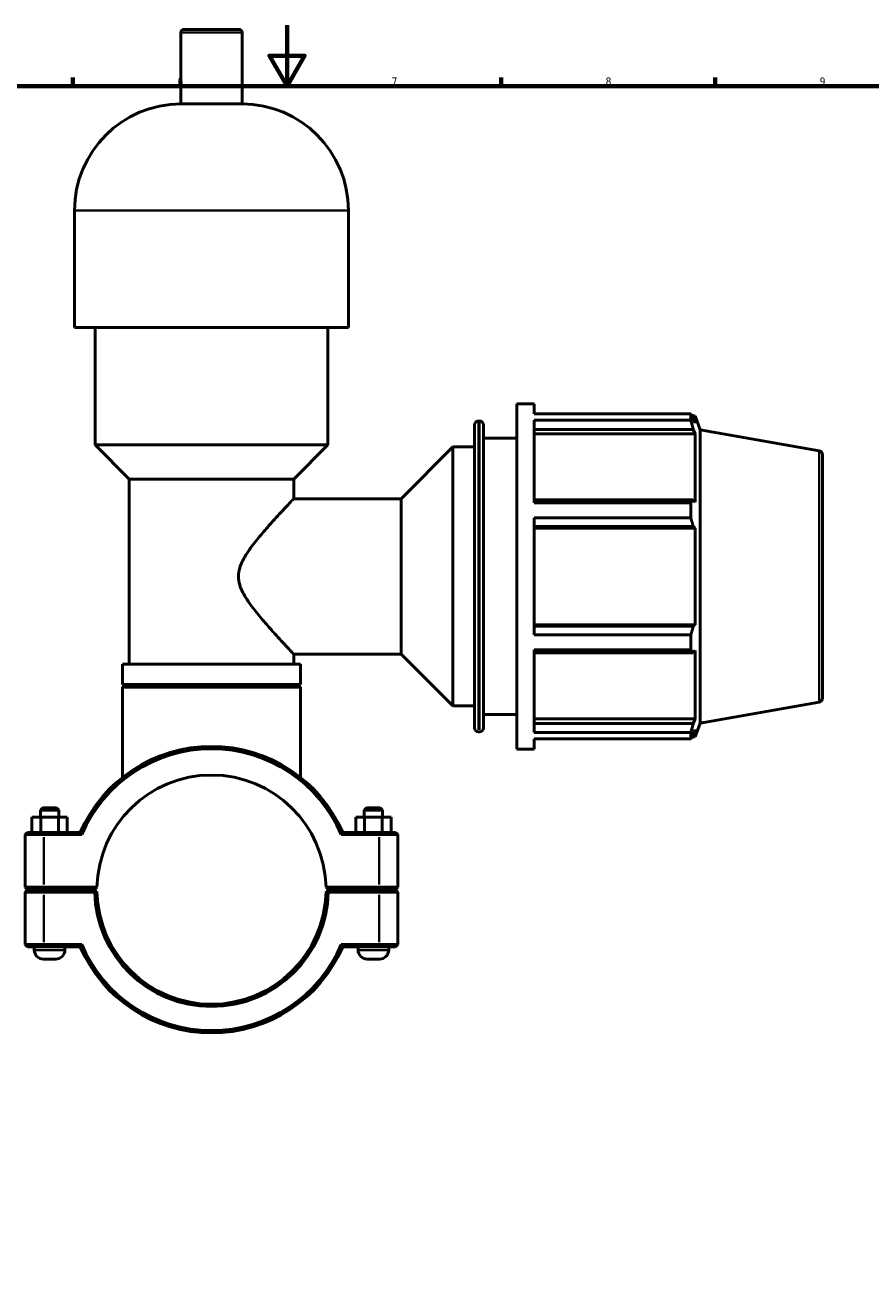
# Model space of a CAD drawing. Header units: millimetres. Extents: x 0 to 1053, y -24 to 1487.
# Tile 4 of 8: x 335 to 612, y 182 to 594. Entities that reach past the tile are written whole.
import ezdxf

# ---------------------------------------------------------------- set-up
doc = ezdxf.new("R2010")
doc.units = ezdxf.units.MM
for name, color, linetype, lineweight in [('Border (ISO)', 7, 'Continuous', 70), ('Visible (ISO)', 7, 'Continuous', 50), ('Visible Narrow (ISO)', 7, 'Continuous', 35)]:
    doc.layers.add(name, color=color, linetype=linetype, lineweight=lineweight)
doc.styles.add('Note Text (ISO)', font='tahoma.ttf')

# ---------------------------------------------------------------- blocks, each defined once
blk = doc.blocks.new('Borders Default Border')
at = {"layer": 'Border (ISO)'}
for p, q in [((350.42, 574), (350.42, 576.9)), ((490.58, 574), (490.58, 576.9)), ((560.67, 574), (560.67, 576.9))]:
    blk.add_line(p, q, dxfattribs=at)
at = {"layer": 'Border (ISO)', "flags": 128}
for points in [[(420.5, 594), (420.5, 574), (414.73, 584), (426.27, 584), (420.5, 574)], [(20, 20), (20, 574), (821, 574), (821, 20), (20, 20)]]:
    blk.add_lwpolyline(points, dxfattribs=at)
at = {"layer": 'Border (ISO)', "color": 232, "true_color": 0xca0064, "char_height": 2.5, "attachment_point": 7, "style": 'Note Text (ISO)'}
for s, insert in [('6', (384.66, 574.35)), ('7', (454.77, 574.4)), ('8', (524.81, 574.34)), ('9', (594.88, 574.35))]:
    blk.add_mtext(s, dxfattribs=dict(at, insert=insert))

msp = doc.modelspace()

# ---------------------------------------------------------------- linework, layer by layer
at = {"layer": 'Visible (ISO)'}
for p, q in [((385.793, 568.215), (385.793, 591.615)), ((386.793, 592.615), (404.769, 592.615)), ((405.769, 568.215), (405.769, 591.615)), ((405.769, 568.215), (385.793, 568.215)), ((350.936, 495.015), (350.936, 533.358)), ((440.626, 495.015), (440.626, 533.358)), ((440.626, 495.015), (350.936, 495.015)), ((357.663, 456.672), (357.663, 495.015)), ((433.899, 456.672), (433.899, 495.015)), ((495.781, 357.115), (495.781, 470.115)), ((495.781, 470.115), (501.431, 470.115)), ((501.431, 466.777), (501.431, 470.115)), ((501.431, 466.777), (552.689, 466.777)), ((552.689, 464.734), (552.689, 466.777)), ((553.047, 466.16), (554.128, 466.16)), ((554.128, 463.728), (553.511, 465.344)), ((554.128, 463.728), (554.128, 466.16)), ((555.781, 461.618), (554.128, 466.16)), ((481.924, 364.025), (481.924, 463.205)), ((483.184, 464.465), (483.521, 464.465)), ((484.781, 463.205), (484.781, 364.025)), ((501.431, 437.679), (501.431, 464.734)), ((552.689, 464.734), (501.431, 464.734)), ((501.431, 461.726), (553.511, 461.726)), ((553.511, 461.726), (554.128, 460.223)), ((555.781, 365.612), (555.781, 461.618)), ((594.74, 454.748), (555.781, 461.618)), ((484.781, 458.815), (495.781, 458.815)), ((501.431, 460.223), (554.128, 460.223)), ((554.128, 437.877), (554.128, 460.223)), ((433.899, 456.672), (357.663, 456.672)), ((368.874, 445.461), (357.663, 456.672)), ((422.688, 445.461), (433.899, 456.672)), ((457.831, 439.04), (474.781, 455.99)), ((474.781, 371.24), (474.781, 455.99)), ((474.781, 455.99), (481.924, 455.99)), ((595.781, 453.508), (595.781, 373.722)), ((422.688, 445.461), (368.874, 445.461)), ((368.874, 384.882), (368.874, 445.461)), ((422.688, 439.04), (422.688, 445.461)), ((422.688, 439.04), (457.831, 439.04)), ((457.831, 388.19), (457.831, 439.04)), ((553.511, 438.66), (501.431, 438.66)), ((501.431, 437.679), (552.689, 437.679)), ((552.689, 432.746), (552.689, 437.679)), ((554.128, 437.877), (553.511, 438.66)), ((501.431, 394.484), (501.431, 432.746)), ((552.689, 432.746), (501.431, 432.746)), ((501.431, 429.925), (553.511, 429.925)), ((501.431, 429.415), (554.128, 429.415)), ((553.511, 429.925), (554.128, 429.415)), ((554.128, 397.814), (554.128, 429.415)), ((501.431, 397.814), (554.128, 397.814)), ((553.511, 397.305), (501.431, 397.305)), ((554.128, 397.814), (553.511, 397.305)), ((501.431, 394.484), (552.689, 394.484)), ((552.689, 389.551), (552.689, 394.484)), ((422.688, 384.882), (422.688, 388.19)), ((422.688, 388.19), (457.831, 388.19)), ((457.831, 388.19), (474.781, 371.24)), ((501.431, 362.496), (501.431, 389.551)), ((552.689, 389.551), (501.431, 389.551)), ((501.431, 388.57), (553.511, 388.57)), ((553.511, 388.57), (554.128, 389.352)), ((554.128, 367.007), (554.128, 389.352)), ((424.93, 384.882), (366.632, 384.882)), ((366.632, 378.215), (366.632, 384.882)), ((424.93, 378.215), (424.93, 384.882)), ((424.93, 378.215), (366.632, 378.215)), ((367.382, 378.115), (366.632, 377.365)), ((424.93, 377.365), (366.632, 377.365)), ((366.632, 347.824), (366.632, 377.365)), ((367.382, 378.115), (424.18, 378.115)), ((373.359, 378.115), (373.359, 378.215)), ((418.204, 378.115), (418.204, 378.215)), ((424.18, 378.115), (424.93, 377.365)), ((424.93, 347.824), (424.93, 377.365)), ((474.781, 371.24), (481.924, 371.24)), ((594.74, 372.481), (555.781, 365.612)), ((484.781, 368.415), (495.781, 368.415)), ((501.431, 367.007), (554.128, 367.007)), ((554.128, 367.007), (553.511, 365.503)), ((483.184, 362.765), (483.521, 362.765)), ((553.511, 365.503), (501.431, 365.503)), ((501.431, 362.496), (552.689, 362.496)), ((552.689, 360.452), (552.689, 362.496)), ((553.511, 361.885), (554.128, 363.502)), ((555.781, 365.612), (554.128, 361.07)), ((554.128, 361.07), (554.128, 363.502)), ((501.431, 357.115), (501.431, 360.452)), ((552.689, 360.452), (501.431, 360.452)), ((553.047, 361.07), (554.128, 361.07)), ((495.781, 357.115), (501.431, 357.115)), ((340.531, 337.865), (339.781, 337.115)), ((340.531, 337.865), (345.031, 337.865)), ((345.031, 337.865), (345.781, 337.115)), ((446.531, 337.865), (445.781, 337.115)), ((451.031, 337.865), (446.531, 337.865)), ((451.031, 337.865), (451.781, 337.115)), ((337.008, 334.865), (339.921, 334.865)), ((337.008, 329.865), (337.008, 334.865)), ((345.781, 337.115), (339.781, 337.115)), ((339.781, 334.865), (339.781, 337.115)), ((339.921, 334.865), (345.695, 334.865)), ((339.921, 329.865), (339.921, 334.865)), ((345.695, 334.865), (348.555, 334.865)), ((345.695, 329.865), (345.695, 334.865)), ((345.781, 334.865), (345.781, 337.115)), ((348.555, 329.865), (348.555, 334.865)), ((445.868, 334.865), (443.008, 334.865)), ((443.008, 329.865), (443.008, 334.865)), ((445.781, 337.115), (451.781, 337.115)), ((445.781, 337.115), (445.781, 334.865)), ((445.868, 329.865), (445.868, 334.865)), ((451.641, 334.865), (445.868, 334.865)), ((451.641, 329.865), (451.641, 334.865)), ((454.555, 334.865), (451.641, 334.865)), ((451.781, 337.115), (451.781, 334.865)), ((454.555, 329.865), (454.555, 334.865)), ((335.531, 329.865), (334.781, 329.115)), ((335.531, 329.865), (340.881, 329.865)), ((352.82, 329.865), (340.881, 329.865)), ((450.681, 329.865), (438.743, 329.865)), ((450.681, 329.865), (456.031, 329.865)), ((456.031, 329.865), (456.781, 329.115)), ((340.881, 329.115), (334.781, 329.115)), ((334.781, 329.115), (334.781, 311.915)), ((340.881, 329.115), (353.313, 329.115)), ((438.249, 329.115), (450.681, 329.115)), ((456.781, 329.115), (450.681, 329.115)), ((456.781, 311.915), (456.781, 329.115)), ((335.531, 311.165), (334.781, 311.915)), ((334.781, 311.915), (340.881, 311.915)), ((335.531, 311.065), (334.781, 310.315)), ((340.881, 310.315), (334.781, 310.315)), ((334.781, 310.315), (334.781, 293.115)), ((340.881, 311.165), (335.531, 311.165)), ((335.531, 311.065), (340.881, 311.065)), ((337.781, 311.065), (337.781, 311.165)), ((358.29, 311.915), (340.881, 311.915)), ((340.881, 311.165), (357.531, 311.165)), ((357.531, 311.065), (340.881, 311.065)), ((340.881, 310.315), (357.54, 310.315)), ((347.781, 311.065), (347.781, 311.165)), ((357.531, 311.165), (358.29, 311.915)), ((357.91, 310.691), (357.531, 311.065)), ((433.273, 311.915), (434.031, 311.165)), ((450.681, 311.915), (433.273, 311.915)), ((434.031, 311.065), (433.653, 310.691)), ((434.023, 310.315), (450.681, 310.315)), ((434.031, 311.165), (450.681, 311.165)), ((450.681, 311.065), (434.031, 311.065)), ((443.781, 311.165), (443.781, 311.065)), ((450.681, 311.915), (456.781, 311.915)), ((456.031, 311.165), (450.681, 311.165)), ((450.681, 311.065), (456.031, 311.065)), ((456.781, 310.315), (450.681, 310.315)), ((453.781, 311.165), (453.781, 311.065)), ((456.031, 311.165), (456.781, 311.915)), ((456.031, 311.065), (456.781, 310.315)), ((456.781, 293.115), (456.781, 310.315)), ((334.781, 293.115), (340.881, 293.115)), ((335.531, 292.365), (334.781, 293.115)), ((340.881, 292.365), (335.531, 292.365)), ((337.781, 291.365), (337.781, 292.365)), ((353.313, 293.115), (340.881, 293.115)), ((340.881, 292.365), (352.82, 292.365)), ((347.781, 291.365), (347.781, 292.365)), ((450.681, 293.115), (438.249, 293.115)), ((438.743, 292.365), (450.681, 292.365)), ((443.781, 292.365), (443.781, 291.365)), ((450.681, 293.115), (456.781, 293.115)), ((456.031, 292.365), (450.681, 292.365)), ((453.781, 292.365), (453.781, 291.365)), ((456.031, 292.365), (456.781, 293.115)), ((344.781, 288.365), (340.781, 288.365)), ((446.781, 288.365), (450.781, 288.365))]:
    msp.add_line(p, q, dxfattribs=at)
for centre, radius, start, end in [((386.793, 591.615), 1, 90, 180), ((404.769, 591.615), 1, 0, 90), ((385.793, 533.358), 34.857, 90, 180), ((405.769, 533.358), 34.857, 0, 90), ((483.184, 463.205), 1.26, 90, 180), ((483.521, 463.205), 1.26, 0, 90), ((594.521, 453.508), 1.26, 0, 80), ((594.521, 373.722), 1.26, 280, 0), ((483.184, 364.025), 1.26, 180, 270), ((483.521, 364.025), 1.26, 270, 0), ((395.781, 311.115), 46.875, 23.57818, 156.42182), ((395.781, 311.115), 46.125, 22.96968, 157.03032), ((395.781, 311.115), 37.5, 1.2224, 178.7776), ((395.781, 311.115), 38.25, 181.19843, 358.80157), ((395.781, 311.115), 37.5, 178.7776, 178.77767), ((395.781, 311.115), 37.5, 181.22233, 358.77767), ((395.781, 311.115), 37.5, 1.22233, 1.2224), ((395.781, 311.115), 46.875, 203.57818, 336.42182), ((395.781, 311.115), 46.125, 202.96968, 337.03032), ((340.781, 291.365), 3, 180, 270), ((344.781, 291.365), 3, 270, 0), ((446.781, 291.365), 3, 180, 270), ((450.781, 291.365), 3, 270, 0)]:
    msp.add_arc(centre, radius, start, end, dxfattribs=at)
for points, weights in [([(552.689, 466.777), (553.116, 466.046), (553.511, 465.344)], [1, 1.00175658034, 1.00269704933]), ([(553.511, 461.726), (553.116, 463.2), (552.689, 464.734)], [1.00269704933, 1.00175658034, 1]), ([(552.689, 437.679), (553.116, 438.179), (553.511, 438.66)], [1, 1.00175658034, 1.00269704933]), ([(553.511, 429.925), (553.116, 431.307), (552.689, 432.746)], [1.00269704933, 1.00175658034, 1]), ([(552.689, 394.484), (553.116, 395.923), (553.511, 397.305)], [1, 1.00175658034, 1.00269704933]), ([(553.511, 388.57), (553.116, 389.05), (552.689, 389.551)], [1.00269704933, 1.00175658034, 1]), ([(552.689, 362.496), (553.116, 364.03), (553.511, 365.503)], [1, 1.00175658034, 1.00269704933]), ([(553.511, 361.885), (553.116, 361.183), (552.689, 360.452)], [1.00269704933, 1.00175658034, 1]), ([(358.29, 310.315), (358.101, 310.502), (357.91, 310.691)], [1.01164078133, 1.00874236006, 1.00580163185]), ([(433.653, 310.691), (433.462, 310.502), (433.273, 310.315)], [1.00580163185, 1.00874236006, 1.01164078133])]:
    msp.add_rational_spline(points, weights, degree=2, dxfattribs=at)
msp.add_open_spline([(422.688, 439.04), (422.688, 439.04), (422.518, 438.86), (421.849, 438.15), (421.349, 437.62), (420.089, 436.273), (419.327, 435.455), (417.646, 433.631), (416.728, 432.626), (414.755, 430.429), (413.62, 429.145), (411.302, 426.415), (410.118, 424.971), (407.89, 421.985), (406.848, 420.458), (405.616, 418.047), (405.263, 417.223), (404.748, 415.495), (404.588, 414.59), (404.588, 412.64), (404.748, 411.735), (405.263, 410.006), (405.616, 409.183), (406.848, 406.772), (407.89, 405.245), (410.118, 402.259), (411.302, 400.815), (413.62, 398.085), (414.755, 396.801), (416.728, 394.604), (417.646, 393.598), (419.327, 391.775), (420.089, 390.957), (421.349, 389.61), (421.849, 389.08), (422.518, 388.369), (422.688, 388.19), (422.688, 388.19)], degree=3, knots=[4.4174646, 4.4174646, 4.4174646, 4.4174646, 4.9366631, 4.9366631, 5.4558616, 5.4558616, 5.97506, 5.97506, 6.4942585, 6.4942585, 7.0794262, 7.0794262, 7.6645938, 7.6645938, 8.2497615, 8.2497615, 8.5423453, 8.5423453, 8.8349292, 8.8349292, 9.127513, 9.127513, 9.4200968, 9.4200968, 10.0052645, 10.0052645, 10.5904321, 10.5904321, 11.1755998, 11.1755998, 11.6947983, 11.6947983, 12.2139968, 12.2139968, 12.7331953, 12.7331953, 13.2523937, 13.2523937, 13.2523937, 13.2523937], dxfattribs=at)
for points, degree in [([(353.313, 329.115), (353.148, 329.365), (352.983, 329.615), (352.82, 329.865)], 3), ([(438.249, 329.115), (438.414, 329.365), (438.579, 329.615), (438.743, 329.865)], 3), ([(357.54, 310.315), (357.725, 310.504), (357.91, 310.691)], 2), ([(433.653, 310.691), (433.838, 310.504), (434.023, 310.315)], 2), ([(353.313, 293.115), (353.148, 292.865), (352.983, 292.615), (352.82, 292.365)], 3), ([(438.249, 293.115), (438.414, 292.865), (438.579, 292.615), (438.743, 292.365)], 3)]:
    msp.add_open_spline(points, degree=degree, dxfattribs=at)
at = {"layer": 'Visible Narrow (ISO)'}
for p, q in [((405.646, 591.615), (385.916, 591.615)), ((440.074, 533.358), (351.488, 533.358)), ((483.184, 463.839), (483.184, 363.391)), ((483.521, 363.391), (483.521, 463.839)), ((594.74, 372.988), (594.74, 454.242)), ((340.881, 329.827), (340.881, 329.152)), ((450.681, 329.827), (450.681, 329.152)), ((340.881, 312.775), (340.881, 328.255)), ((450.681, 328.255), (450.681, 312.775)), ((340.881, 311.202), (340.881, 311.877)), ((340.881, 311.027), (340.881, 310.352)), ((340.881, 293.975), (340.881, 309.455)), ((450.681, 311.202), (450.681, 311.877)), ((450.681, 311.027), (450.681, 310.352)), ((450.681, 309.455), (450.681, 293.975)), ((340.881, 292.402), (340.881, 293.077)), ((450.681, 292.402), (450.681, 293.077)), ((337.843, 291.365), (347.72, 291.365)), ((453.72, 291.365), (443.843, 291.365))]:
    msp.add_line(p, q, dxfattribs=at)

# ---------------------------------------------------------------- block references
msp.add_blockref('Borders Default Border', (0, 0))

doc.saveas('drawing.dxf')
